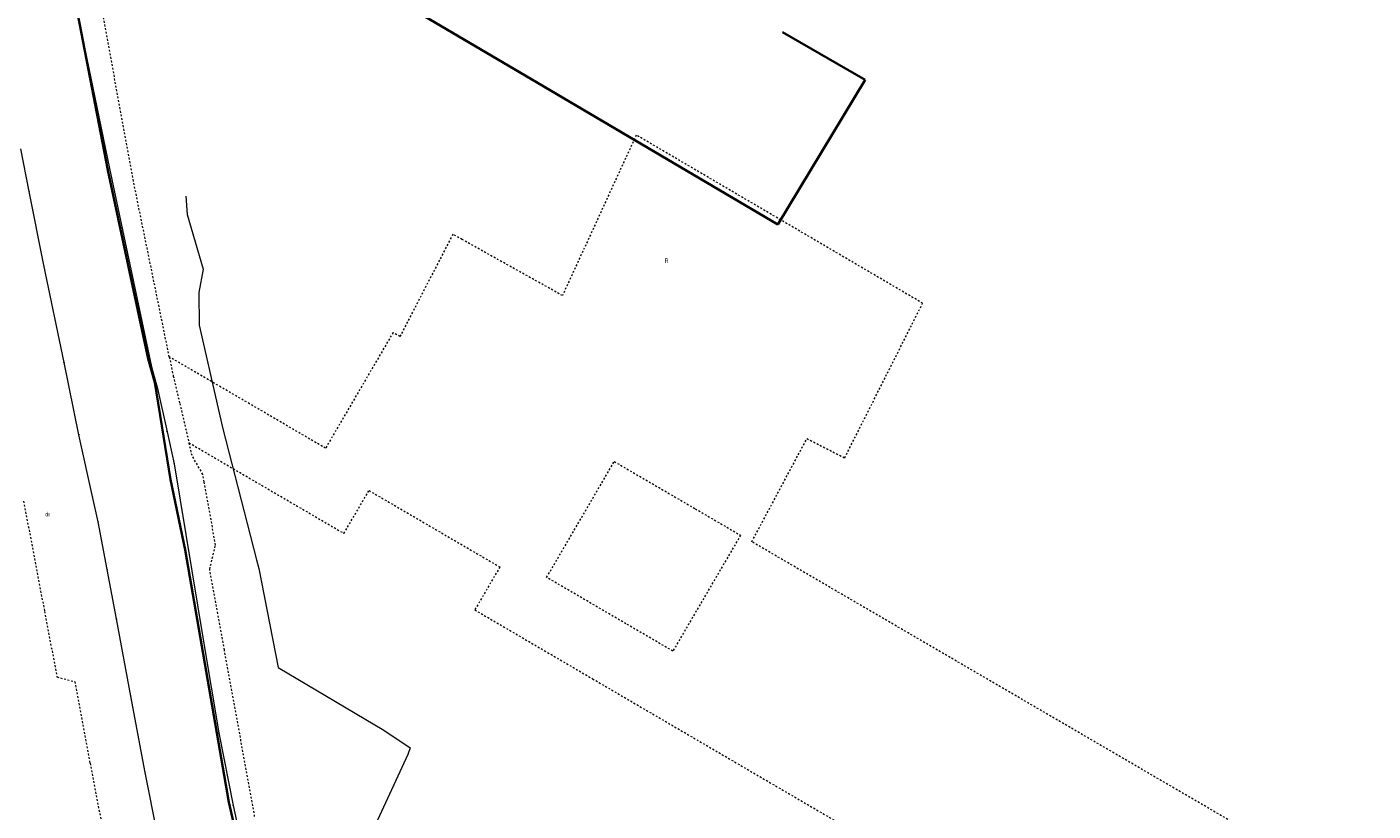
# Model space of a CAD drawing. Header units: millimetres. Extents: x 7509325 to 7510261, y 5702462 to 5703755.
# Tile 23 of 26: x 7509642 to 7510010, y 5703061 to 5703275. Entities that reach past the tile are written whole.
import ezdxf
from ezdxf.enums import TextEntityAlignment as Align

# ---------------------------------------------------------------- set-up
doc = ezdxf.new("R2010")
doc.units = ezdxf.units.MM
for name, pattern in [('4_SULO', [0]), ('4_SUWP', [0]), ('GDE', [0]), ('GUZ', [1, 0.5, -0.5])]:
    doc.linetypes.add(name, pattern=pattern)
for name, color, linetype, lineweight in [('Dzialki', 7, 'GDE', 18), ('Numery_uzytkow', 7, 'Continuous', 13), ('Punkty', 7, 'Continuous', 18), ('SUL_L_1', 7, '4_SULO', 35), ('SUWP_L_0', 5, '4_SUWP', 18), ('Uzytki', 7, 'GUZ', 18)]:
    doc.layers.add(name, color=color, linetype=linetype, lineweight=lineweight)

# ---------------------------------------------------------------- blocks, each defined once
blk = doc.blocks.new('GRO')
at = {"linetype": 'Continuous'}
blk.add_circle((0, 0), 0.045, dxfattribs=at)

msp = doc.modelspace()

# ---------------------------------------------------------------- linework, layer by layer
at = {"layer": 'Dzialki'}
for p, q in [((7509642.38, 5703343.99), (7509664.47, 5703236.39)), ((7509642.52, 5703230.13), (7509640.25, 5703241.76)), ((7509664.47, 5703236.39), (7509676, 5703182.21)), ((7509646.54, 5703209.95), (7509642.52, 5703230.13)), ((7509652.07, 5703183.33), (7509646.54, 5703209.95)), ((7509656.13, 5703163.58), (7509652.07, 5703183.33)), ((7509676, 5703182.21), (7509677.61, 5703176.21)), ((7509677.61, 5703176.21), (7509680.26, 5703164.42)), ((7509659.86, 5703146.73), (7509656.13, 5703163.58)), ((7509680.26, 5703164.42), (7509682.22, 5703155.64)), ((7509682.22, 5703155.64), (7509690.26, 5703107.04)), ((7509661.4, 5703139.8), (7509659.86, 5703146.73)), ((7509663.86, 5703126.69), (7509661.4, 5703139.8)), ((7509666.38, 5703113.22), (7509663.86, 5703126.69)), ((7509670.34, 5703092.09), (7509666.38, 5703113.22)), ((7509690.26, 5703107.04), (7509694.4, 5703082.03)), ((7509674.27, 5703071.16), (7509670.34, 5703092.09)), ((7509694.4, 5703082.03), (7509698.33, 5703062.18)), ((7509677.54, 5703054.66), (7509674.27, 5703071.16)), ((7509698.33, 5703062.18), (7509703.25, 5703040.13))]:
    msp.add_line(p, q, dxfattribs=at)
at = {"layer": 'SUL_L_1', "linetype": '4_SULO'}
for p, q in [((7509664.04, 5703235.96), (7509649.21, 5703312.99)), ((7509706.23, 5703304.3), (7509783.31, 5703258.84)), ((7509871.26, 5703260.69), (7509848.68, 5703273.75)), ((7509783.31, 5703258.84), (7509847.36, 5703221.08)), ((7509847.36, 5703221.08), (7509871.26, 5703260.69)), ((7509675.12, 5703184.35), (7509664.04, 5703235.96)), ((7509676.87, 5703177.91), (7509675.12, 5703184.35)), ((7509681.19, 5703151.38), (7509676.87, 5703177.91)), ((7509685.19, 5703132.07), (7509681.19, 5703151.38)), ((7509697.16, 5703063.05), (7509685.19, 5703132.07)), ((7509699.87, 5703051.21), (7509697.16, 5703063.05))]:
    msp.add_line(p, q, dxfattribs=at)
at = {"layer": 'SUWP_L_0', "linetype": '4_SUWP'}
for p, q in [((7509685.38, 5703228.86), (7509685.75, 5703223.86)), ((7509685.75, 5703223.86), (7509690.15, 5703208.87)), ((7509690.15, 5703208.87), (7509688.97, 5703202.52)), ((7509688.97, 5703202.52), (7509689.08, 5703193.59)), ((7509689.08, 5703193.59), (7509695.42, 5703165.6)), ((7509695.42, 5703165.6), (7509704.72, 5703129.36)), ((7509704.72, 5703129.36), (7509705.33, 5703126.99)), ((7509705.33, 5703126.99), (7509710.66, 5703099.93)), ((7509710.66, 5703099.93), (7509739.58, 5703082.8)), ((7509739.58, 5703082.8), (7509746.75, 5703077.91)), ((7509746.11, 5703076.1), (7509737.85, 5703058.13)), ((7509746.75, 5703077.91), (7509746.11, 5703076.1))]:
    msp.add_line(p, q, dxfattribs=at)
at = {"layer": 'Uzytki'}
for p, q in [((7509671.04, 5703232.99), (7509662.76, 5703278.27)), ((7509808.63, 5703245.56), (7509788.44, 5703201.66)), ((7509887, 5703199.55), (7509808.63, 5703245.56)), ((7509680.87, 5703184.88), (7509671.04, 5703232.99)), ((7509758.45, 5703218.41), (7509743.97, 5703190.46)), ((7509760.99, 5703216.99), (7509758.45, 5703218.41)), ((7509788.44, 5703201.66), (7509760.99, 5703216.99)), ((7509865.67, 5703157.26), (7509887, 5703199.55)), ((7509742.1, 5703191.55), (7509723.61, 5703159.9)), ((7509743.97, 5703190.46), (7509742.1, 5703191.55)), ((7509695, 5703176.62), (7509680.87, 5703184.88)), ((7509680.87, 5703184.88), (7509681.95, 5703179.63)), ((7509681.95, 5703179.63), (7509683.72, 5703172.14)), ((7509702.83, 5703172.05), (7509695, 5703176.62)), ((7509683.72, 5703172.14), (7509686.26, 5703161.39)), ((7509723.61, 5703159.9), (7509702.83, 5703172.05)), ((7509686.26, 5703161.39), (7509728.65, 5703136.61)), ((7509687.08, 5703157.89), (7509686.26, 5703161.39)), ((7509840.25, 5703134.32), (7509855.35, 5703162.56)), ((7509855.35, 5703162.56), (7509865.67, 5703157.26)), ((7509690.06, 5703152.76), (7509687.08, 5703157.89)), ((7509784.12, 5703124.57), (7509802.62, 5703156.26)), ((7509802.62, 5703156.26), (7509824.81, 5703143.33)), ((7509690.43, 5703150.69), (7509690.06, 5703152.76)), ((7509693.52, 5703133.42), (7509690.43, 5703150.69)), ((7509728.65, 5703136.61), (7509735.51, 5703148.34)), ((7509735.51, 5703148.34), (7509771.31, 5703127.43)), ((7509640.98, 5703145.42), (7509646.72, 5703115.26)), ((7509824.81, 5703143.33), (7509837.18, 5703136.11)), ((7509837.18, 5703136.11), (7509818.65, 5703104.4)), ((7510010.25, 5703035.18), (7509840.25, 5703134.32)), ((7509691.93, 5703126.84), (7509693.52, 5703133.42)), ((7509694.14, 5703114.67), (7509691.93, 5703126.84)), ((7509771.31, 5703127.43), (7509764.46, 5703115.68)), ((7509805.81, 5703111.9), (7509784.12, 5703124.57)), ((7509646.72, 5703115.26), (7509650.12, 5703097.33)), ((7509764.46, 5703115.68), (7509784.38, 5703104.03)), ((7509695.94, 5703104.74), (7509694.14, 5703114.67)), ((7509818.65, 5703104.4), (7509805.81, 5703111.9)), ((7509700.66, 5703078.82), (7509695.94, 5703104.74)), ((7509784.38, 5703104.03), (7509796.7, 5703096.83)), ((7509650.12, 5703097.33), (7509655.05, 5703096.04)), ((7509796.7, 5703096.83), (7509867.05, 5703055.69)), ((7509655.05, 5703096.04), (7509659.07, 5703074.26)), ((7509700.67, 5703078.82), (7509700.66, 5703078.82)), ((7509704.22, 5703059.17), (7509700.67, 5703078.82)), ((7509659.07, 5703074.26), (7509659.17, 5703073.74)), ((7509659.17, 5703073.74), (7509664.64, 5703045.29))]:
    msp.add_line(p, q, dxfattribs=at)

# ---------------------------------------------------------------- block references
at = {"layer": 'Punkty'}
for p in [(7509664.47, 5703236.39), (7509642.52, 5703230.13), (7509646.54, 5703209.95), (7509652.07, 5703183.33), (7509676, 5703182.21), (7509677.61, 5703176.21), (7509656.13, 5703163.58), (7509680.26, 5703164.42), (7509682.22, 5703155.64), (7509659.86, 5703146.73), (7509661.4, 5703139.8), (7509663.86, 5703126.69), (7509666.38, 5703113.22), (7509690.26, 5703107.04), (7509670.34, 5703092.09), (7509694.4, 5703082.03), (7509674.27, 5703071.16), (7509698.33, 5703062.18)]:
    msp.add_blockref('GRO', p, dxfattribs=at)

# ---------------------------------------------------------------- texts
at = {"layer": 'Numery_uzytkow', "width": 0.7}
for s, p in [('R', (7509816.4, 5703211.82)), ('dr', (7509646.95, 5703142.5))]:
    msp.add_text(s, height=1.25, dxfattribs=at).set_placement(p, align=Align.TOP_LEFT)

doc.saveas('drawing.dxf')
